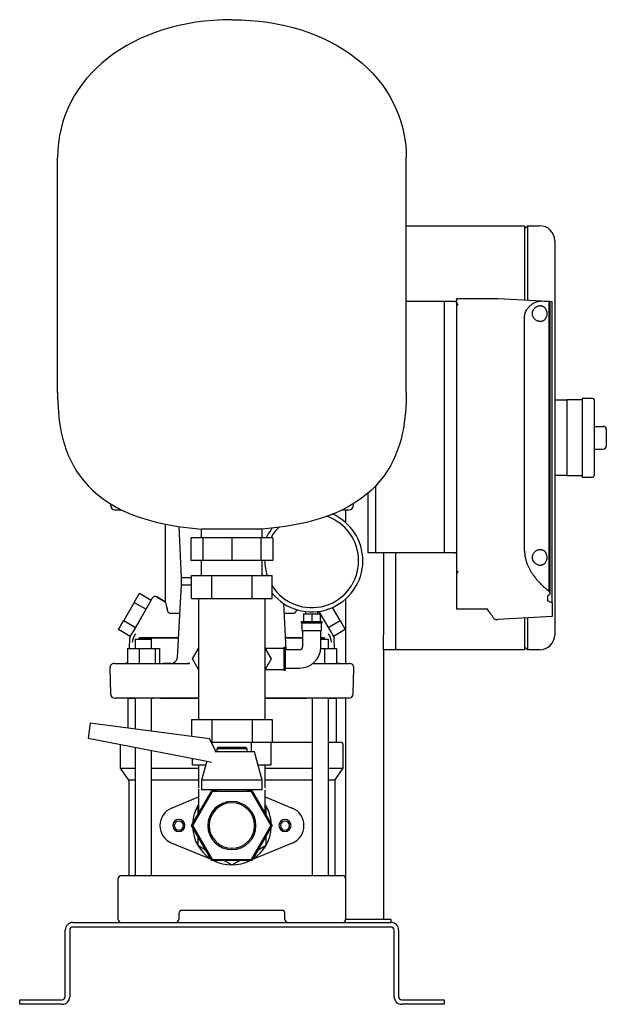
# Model space of a CAD drawing. Header units: millimetres. Extents: x 18 to 1287, y 108 to 758.
# Tile 3 of 3: x 900 to 1287, y 108 to 758. Entities that reach past the tile are written whole.
import ezdxf

# ---------------------------------------------------------------- set-up
doc = ezdxf.new("R2010")
doc.units = ezdxf.units.MM

msp = doc.modelspace()

# ---------------------------------------------------------------- linework, layer by layer
at = {"color": 7, "linetype": 'Continuous', "lineweight": 25}
for p, q in [((924.61, 511.64), (924.61, 666.64)), ((1154.61, 511.64), (1154.61, 666.64)), ((1154.61, 621.64), (1232.61, 621.64)), ((1232.61, 619.64), (1234.61, 621.64)), ((1232.61, 621.64), (1232.61, 601.64)), ((1234.61, 621.64), (1234.61, 601.64)), ((1234.61, 621.64), (1242.61, 621.64)), ((1252.61, 611.64), (1252.61, 601.64)), ((1232.61, 601.64), (1232.61, 572.6)), ((1234.61, 601.64), (1234.61, 572.5)), ((1252.61, 601.64), (1252.61, 361.64)), ((1187.91, 573.48), (1214.98, 573.52)), ((1187.91, 572.64), (1187.91, 573.48)), ((1215.03, 573.52), (1244.39, 571.98)), ((1179.91, 571.64), (1154.61, 571.64)), ((1179.91, 405.64), (1179.91, 571.64)), ((1187.91, 571.64), (1179.91, 571.64)), ((1187.91, 571.53), (1187.91, 571.64)), ((1187.91, 570.54), (1187.91, 570.8)), ((1187.91, 391.4), (1187.91, 570.54)), ((1248.68, 571.76), (1248.68, 380.38)), ((1248.68, 571.76), (1249.36, 571.72)), ((1249.36, 571.72), (1249.36, 379.65)), ((1249.36, 571.72), (1250.91, 571.64)), ((1250.91, 372.87), (1250.91, 571.64)), ((1232.71, 406.9), (1232.71, 561.64)), ((1277.61, 507.64), (1270.61, 507.64)), ((1270.61, 507.64), (1270.61, 481.64)), ((1252.61, 506.64), (1260.61, 506.64)), ((1270.61, 506.64), (1260.61, 506.64)), ((1260.61, 506.64), (1260.61, 496.64)), ((1278.61, 506.64), (1278.61, 456.64)), ((1260.61, 496.64), (1260.61, 481.64)), ((1278.61, 489.14), (1284.61, 489.14)), ((1260.61, 481.64), (1260.61, 466.64)), ((1270.61, 481.64), (1270.61, 455.64)), ((1286.61, 487.14), (1286.61, 476.14)), ((1278.61, 474.14), (1284.61, 474.14)), ((1260.61, 466.64), (1260.61, 456.64)), ((1260.61, 456.64), (1252.61, 456.64)), ((1260.61, 456.64), (1270.61, 456.64)), ((1270.61, 455.64), (1277.61, 455.64)), ((1134.61, 405.64), (1134.61, 450.13)), ((1129.61, 405.64), (1129.61, 445.33)), ((959.46, 437.14), (959.46, 438.21)), ((1119.75, 437.14), (1119.75, 438.21)), ((962.46, 434.14), (966.69, 434.14)), ((1112.45, 434.14), (1116.75, 434.14)), ((1114.61, 434.14), (1114.61, 425.73)), ((995.61, 424.63), (995.61, 373.41)), ((1004.69, 423.07), (1006.07, 389.13)), ((1059.61, 421.36), (1019.61, 421.36)), ((1019.61, 415.64), (1019.61, 421.36)), ((1059.61, 415.64), (1059.61, 421.36)), ((1012.55, 415.64), (1012.55, 400.64)), ((1020.47, 415.64), (1012.55, 415.64)), ((1020.47, 415.64), (1020.47, 400.64)), ((1039.61, 415.64), (1020.47, 415.64)), ((1039.61, 415.64), (1039.61, 400.64)), ((1058.74, 415.64), (1039.61, 415.64)), ((1058.74, 415.64), (1058.74, 400.64)), ((1066.67, 415.64), (1058.74, 415.64)), ((1066.67, 415.64), (1066.67, 400.64)), ((1134.61, 405.64), (1129.61, 405.64)), ((1179.91, 405.64), (1134.61, 405.64)), ((1139.61, 405.64), (1139.61, 351.64)), ((1147.61, 405.64), (1147.61, 351.64)), ((1147.61, 405.64), (1147.61, 361.64)), ((1186.91, 405.64), (1179.91, 405.64)), ((1020.47, 400.64), (1012.55, 400.64)), ((1019.61, 390.64), (1019.61, 400.64)), ((1039.61, 400.64), (1020.47, 400.64)), ((1058.74, 400.64), (1039.61, 400.64)), ((1066.67, 400.64), (1058.74, 400.64)), ((1059.61, 390.64), (1059.61, 400.64)), ((1061.31, 400.64), (1061.31, 400.44)), ((1013.05, 375.64), (1013.05, 390.64)), ((1013.05, 390.64), (1026.33, 390.64)), ((1026.33, 375.64), (1026.33, 390.64)), ((1026.33, 390.64), (1052.89, 390.64)), ((1052.89, 375.64), (1052.89, 390.64)), ((1052.89, 390.64), (1066.16, 390.64)), ((1059.96, 390.64), (1059.61, 391.9)), ((1066.16, 375.64), (1066.16, 390.64)), ((1187.91, 380.47), (1187.91, 391.4)), ((1006.15, 384.71), (1003.42, 336.42)), ((1006.07, 389.13), (1006.15, 384.58)), ((1013.05, 389.14), (1006.6, 389.14)), ((1006.69, 384.64), (1013.05, 384.64)), ((975.18, 372.97), (978.65, 378.97)), ((978.65, 378.97), (986.44, 374.47)), ((1187.91, 368.72), (1187.91, 380.47)), ((1247.9, 377.23), (1247.9, 373.98)), ((1249.36, 379.65), (1249.36, 378.16)), ((975.18, 372.97), (968.25, 360.97)), ((975.18, 372.97), (982.98, 368.47)), ((979.75, 362.87), (987.27, 375.91)), ((990, 376.64), (995.61, 373.41)), ((995.61, 373.41), (990, 376.64)), ((1013.05, 375.64), (1026.33, 375.64)), ((1017.61, 375.64), (1017.61, 360.64)), ((1026.33, 375.64), (1052.89, 375.64)), ((1052.89, 375.64), (1066.16, 375.64)), ((1061.61, 360.64), (1061.61, 375.64)), ((1075.5, 341.64), (1073.76, 372.42)), ((1114.61, 375.15), (1114.61, 332.64)), ((1250.91, 372.87), (1250.91, 363.64)), ((1005.06, 365.72), (998.64, 365.72)), ((1080.57, 365.72), (1074.27, 365.72)), ((1086.76, 365.44), (1086.76, 360.44)), ((1086.76, 365.44), (1092.26, 365.44)), ((1088.16, 366.94), (1088.16, 365.44)), ((1092.26, 365.44), (1092.26, 360.44)), ((1092.26, 365.44), (1097.76, 365.44)), ((1096.36, 365.44), (1096.36, 366.94)), ((1097.06, 367.04), (1099.47, 362.87)), ((1097.76, 365.44), (1097.76, 360.44)), ((1110.96, 360.97), (1105.97, 369.61)), ((1187.78, 368.66), (1208.24, 368.62)), ((1208.24, 368.62), (1208.53, 368.68)), ((964.79, 354.97), (968.25, 360.97)), ((968.25, 360.97), (976.05, 356.47)), ((979.75, 362.87), (974.4, 353.61)), ((974.4, 353.61), (979.75, 362.87)), ((1017.61, 360.64), (1017.61, 310.64)), ((1061.61, 310.64), (1061.61, 360.64)), ((1085.26, 360.44), (1085.26, 359.44)), ((1085.26, 360.44), (1092.26, 360.44)), ((1085.26, 359.44), (1092.26, 359.44)), ((1085.76, 359.44), (1085.76, 354.44)), ((1092.26, 360.44), (1099.26, 360.44)), ((1092.26, 359.44), (1099.26, 359.44)), ((1098.76, 354.44), (1098.76, 359.44)), ((1099.26, 359.44), (1099.26, 360.44)), ((1099.47, 362.87), (1104.81, 353.61)), ((1103.17, 356.47), (1110.96, 360.97)), ((1110.96, 360.97), (1114.42, 354.97)), ((1213.42, 361.76), (1214.98, 361.76)), ((1250.91, 363.64), (1215.03, 361.76)), ((1232.61, 362.68), (1232.61, 361.64)), ((1232.61, 361.64), (1232.61, 341.64)), ((1234.61, 362.79), (1234.61, 361.64)), ((1234.61, 361.64), (1234.61, 341.64)), ((1252.61, 361.64), (1252.61, 351.64)), ((972.58, 350.47), (964.79, 354.97)), ((1085.76, 354.44), (1092.26, 354.44)), ((1086.26, 354.44), (1086.26, 343.64)), ((1092.26, 354.44), (1098.76, 354.44)), ((1098.26, 343.64), (1098.26, 354.44)), ((1114.42, 354.97), (1106.63, 350.47)), ((1139.61, 341.64), (1139.61, 351.64)), ((1147.61, 351.64), (1147.61, 341.64)), ((972.09, 349.13), (971.92, 342.64)), ((975.89, 348.64), (975.89, 342.64)), ((975.89, 348.64), (986.65, 348.64)), ((975.89, 348.64), (975.89, 348.64)), ((978.47, 349.64), (978.19, 349.6)), ((978.19, 349.6), (978.47, 349.64)), ((978.47, 349.64), (978.46, 349.74)), ((978.46, 349.74), (978.47, 349.64)), ((978.47, 349.64), (1004.13, 349.64)), ((980.87, 349.75), (980.07, 349.64)), ((1004.13, 349.64), (980.07, 349.64)), ((986.65, 342.64), (986.65, 348.64)), ((1075.07, 349.64), (1086.26, 349.64)), ((1086.26, 349.64), (1075.07, 349.64)), ((1098.26, 349.64), (1100.74, 349.64)), ((1099.14, 349.64), (1098.26, 349.64)), ((1098.26, 348.64), (1103.32, 348.64)), ((1099.14, 349.64), (1098.31, 349.75)), ((1101.02, 349.6), (1100.74, 349.64)), ((1100.74, 349.64), (1100.74, 349.64)), ((1103.32, 342.64), (1103.32, 348.64)), ((1103.32, 348.64), (1103.32, 348.64)), ((1107.29, 342.64), (1107.12, 349.13)), ((970.67, 342.64), (970.67, 332.64)), ((970.67, 342.64), (978.43, 342.64)), ((978.43, 342.64), (978.43, 332.64)), ((978.43, 342.64), (989.03, 342.64)), ((989.03, 342.64), (989.03, 332.64)), ((989.03, 342.64), (991.87, 342.64)), ((991.87, 342.64), (991.87, 332.64)), ((1013.63, 335.64), (1017.61, 342.54)), ((1073.76, 342.64), (1061.61, 342.64)), ((1061.61, 342.54), (1065.59, 335.64)), ((1074.76, 343.14), (1073.76, 343.14)), ((1073.76, 343.14), (1073.76, 335.64)), ((1074.76, 343.14), (1074.76, 335.64)), ((1084.26, 341.64), (1074.76, 341.64)), ((1098.22, 342.64), (1100.78, 342.64)), ((1100.78, 342.64), (1100.78, 332.64)), ((1100.78, 342.64), (1108.54, 342.64)), ((1108.54, 342.64), (1108.54, 332.64)), ((1139.61, 341.64), (1139.61, 163.64)), ((1147.61, 341.64), (1139.61, 341.64)), ((1232.61, 341.64), (1147.61, 341.64)), ((1234.61, 341.64), (1232.61, 343.64)), ((1242.61, 341.64), (1234.61, 341.64)), ((962.08, 332.64), (969.07, 332.64)), ((969.07, 332.64), (981.27, 332.64)), ((981.27, 332.64), (985.18, 332.64)), ((991.87, 332.64), (999.12, 332.64)), ((991.87, 332.64), (999.11, 332.64)), ((999.36, 332.64), (994.51, 332.64)), ((998.12, 332.64), (998.11, 332.64)), ((1000.69, 332.64), (1001.85, 332.64)), ((1000.97, 332.64), (1001.8, 332.64)), ((1001.85, 332.64), (1000.97, 332.64)), ((1011.78, 332.65), (1010.09, 332.59)), ((1010.32, 332.64), (1010.24, 332.54)), ((1010.32, 332.64), (1011.52, 332.66)), ((1017.61, 328.75), (1013.63, 335.64)), ((1065.59, 335.64), (1061.61, 328.75)), ((1073.76, 335.64), (1073.76, 328.14)), ((1074.76, 335.64), (1074.76, 328.14)), ((1092.82, 332.64), (1094.03, 332.64)), ((1094.03, 332.64), (1097.94, 332.64)), ((1097.94, 332.64), (1110.14, 332.64)), ((1110.67, 332.64), (1108.54, 332.64)), ((1110.14, 332.64), (1117.13, 332.64)), ((959.09, 329.56), (959.53, 312.56)), ((1061.61, 328.64), (1073.76, 328.64)), ((1073.76, 328.14), (1074.76, 328.14)), ((1074.76, 329.64), (1084.26, 329.64)), ((1119.68, 312.56), (1120.13, 329.56)), ((969.5, 309.64), (962.53, 309.64)), ((985.09, 309.64), (969.5, 309.64)), ((970.86, 309.64), (970.86, 290.04)), ((970.86, 309.64), (975.89, 309.64)), ((975.89, 309.64), (975.89, 289.37)), ((986.65, 287.94), (986.65, 309.64)), ((986.65, 309.64), (987.48, 309.64)), ((992.41, 309.64), (1017.61, 309.64)), ((1017.61, 309.64), (995.29, 309.64)), ((1017.61, 310.64), (1017.61, 295.64)), ((1061.61, 295.64), (1061.61, 310.64)), ((1083.93, 309.64), (1061.61, 309.64)), ((1061.61, 309.64), (1088.52, 309.64)), ((1092.56, 309.64), (1092.56, 192.64)), ((1109.71, 309.64), (1094.12, 309.64)), ((1103.32, 192.64), (1103.32, 309.64)), ((1103.32, 309.64), (1108.36, 309.64)), ((1108.36, 309.64), (1108.36, 280.64)), ((1116.68, 309.64), (1109.71, 309.64)), ((1114.61, 309.64), (1114.61, 190.64)), ((946.01, 293.33), (944.7, 283.44)), ((1024.77, 282.88), (946.01, 293.33)), ((1013.05, 295.64), (1013.05, 284.44)), ((1013.05, 295.64), (1026.33, 295.64)), ((1026.33, 295.64), (1026.33, 280.64)), ((1026.33, 295.64), (1052.89, 295.64)), ((1052.89, 295.64), (1052.89, 280.64)), ((1052.89, 295.64), (1066.16, 295.64)), ((1066.16, 295.64), (1066.16, 280.64)), ((944.7, 283.44), (1021.96, 268.42)), ((1029.17, 274.29), (1024.77, 282.88)), ((1025.92, 280.64), (1026.33, 280.64)), ((1026.33, 280.64), (1052.89, 280.64)), ((1026.62, 279.28), (1026.62, 280.64)), ((1052.6, 274.29), (1052.6, 280.64)), ((1052.89, 280.64), (1066.16, 280.64)), ((1065.59, 265.64), (1065.59, 280.64)), ((1066.16, 280.64), (1092.56, 280.64)), ((1103.32, 280.64), (1111.11, 280.64)), ((966.11, 263.5), (966.11, 278.64)), ((975.89, 277.38), (975.89, 192.64)), ((986.65, 192.64), (986.65, 275.29)), ((1039.61, 274.29), (1028.43, 274.29)), ((1030.61, 277.29), (1029.61, 276.29)), ((1029.61, 276.29), (1029.61, 274.29)), ((1039.61, 276.29), (1029.61, 276.29)), ((1030.61, 277.29), (1039.61, 277.29)), ((1039.61, 277.29), (1048.61, 277.29)), ((1049.61, 276.29), (1039.61, 276.29)), ((1054.61, 274.29), (1039.61, 274.29)), ((1049.61, 276.29), (1048.61, 277.29)), ((1049.61, 274.29), (1049.61, 276.29)), ((1059.61, 255.54), (1054.61, 274.29)), ((1113.11, 263.5), (1113.11, 278.64)), ((1013.63, 265.64), (1013.63, 270.04)), ((1022.98, 268.19), (1019.61, 255.54)), ((1021.96, 268.42), (1026.09, 267.48)), ((966.11, 263.5), (975.89, 263.5)), ((971.61, 255.64), (966.11, 263.5)), ((986.65, 263.5), (1017.61, 263.5)), ((1013.63, 265.64), (1022.3, 265.64)), ((1017.61, 265.64), (1017.61, 250.64)), ((1056.91, 265.64), (1065.59, 265.64)), ((1061.61, 250.64), (1061.61, 265.64)), ((1061.61, 263.5), (1092.56, 263.5)), ((1103.32, 263.5), (1113.11, 263.5)), ((1107.61, 255.64), (1113.11, 263.5)), ((975.89, 255.64), (971.61, 255.64)), ((971.61, 255.64), (971.61, 192.64)), ((1017.61, 255.64), (986.65, 255.64)), ((1019.61, 255.54), (1019.61, 249.29)), ((1039.61, 255.54), (1019.61, 255.54)), ((1059.61, 255.54), (1039.61, 255.54)), ((1059.61, 249.29), (1059.61, 255.54)), ((1092.56, 255.64), (1061.61, 255.64)), ((1107.61, 255.64), (1103.32, 255.64)), ((1107.61, 255.64), (1107.61, 192.64)), ((1013.05, 225.64), (1026.33, 248.64)), ((1026.62, 248.14), (1013.63, 225.64)), ((1017.61, 249.74), (1017.61, 233.54)), ((1039.61, 249.29), (1019.61, 249.29)), ((1026.33, 248.64), (1029.61, 248.64)), ((1052.6, 248.14), (1026.62, 248.14)), ((1029.61, 249.29), (1029.61, 248.14)), ((1059.61, 249.29), (1039.61, 249.29)), ((1049.61, 248.14), (1049.61, 249.29)), ((1049.61, 248.64), (1052.89, 248.64)), ((1065.59, 225.64), (1052.6, 248.14)), ((1052.89, 248.64), (1066.16, 225.64)), ((1061.61, 233.54), (1061.61, 249.03)), ((999.79, 237.18), (1017.61, 244.63)), ((1061.61, 244.63), (1079.43, 237.18)), ((1017.61, 238.92), (1017.11, 238.63)), ((1017.11, 238.63), (1017.11, 232.67)), ((1062.11, 238.63), (1061.61, 238.92)), ((1062.11, 232.67), (1062.11, 238.63)), ((1026.33, 202.64), (1013.05, 225.64)), ((1013.63, 225.64), (1026.62, 203.14)), ((1052.6, 203.14), (1065.59, 225.64)), ((1066.16, 225.64), (1052.89, 202.64)), ((1017.11, 218.61), (1017.11, 212.65)), ((1062.11, 212.65), (1062.11, 218.61)), ((1026.05, 203.13), (999.79, 214.11)), ((1017.11, 212.65), (1022.27, 209.67)), ((1079.43, 214.11), (1053.17, 203.13)), ((1056.94, 209.67), (1062.11, 212.65)), ((1052.89, 202.64), (1026.33, 202.64)), ((1026.62, 203.14), (1052.6, 203.14)), ((1029.58, 201.65), (1027.21, 202.64)), ((1034.44, 202.64), (1039.61, 199.66)), ((1039.61, 199.66), (1044.77, 202.64)), ((1052, 202.64), (1049.64, 201.65)), ((964.61, 163.64), (964.61, 190.64)), ((966.61, 192.64), (977.61, 192.64)), ((977.61, 192.64), (1101.61, 192.64)), ((1101.61, 192.64), (1112.61, 192.64)), ((1114.61, 190.64), (1114.61, 163.64)), ((1072.61, 169.64), (1006.61, 169.64)), ((1004.61, 167.64), (1004.61, 163.64)), ((1074.61, 163.64), (1074.61, 167.64)), ((1144.61, 163.64), (1114.61, 163.64)), ((1144.61, 161.64), (1144.61, 163.64)), ((929.61, 112.64), (929.61, 156.64)), ((932.61, 156.64), (932.61, 112.64)), ((934.61, 161.64), (1144.61, 161.64)), ((1144.61, 158.64), (934.61, 158.64)), ((1146.61, 112.64), (1146.61, 156.64)), ((1149.61, 156.64), (1149.61, 112.64)), ((899.61, 107.64), (899.61, 110.64)), ((899.61, 110.64), (904.61, 110.64)), ((904.61, 110.64), (927.61, 110.64)), ((1151.61, 110.64), (1174.61, 110.64)), ((1174.61, 110.64), (1179.61, 110.64)), ((1179.61, 110.64), (1179.61, 107.64)), ((904.61, 107.64), (899.61, 107.64)), ((927.61, 107.64), (904.61, 107.64)), ((1174.61, 107.64), (1151.61, 107.64)), ((1179.61, 107.64), (1174.61, 107.64))]:
    msp.add_line(p, q, dxfattribs=at)
at = {"color": 7, "linetype": 'Continuous', "lineweight": 25, "flags": 128}
for points in [[(1186.91, 571.53), (1187.47, 571.53), (1187.91, 571.53)], [(995.29, 332.64), (997.15, 332.64), (999.02, 332.64), (1000.89, 332.64), (1002.77, 332.64), (1004.65, 332.64), (1006.54, 332.64), (1008.43, 332.64), (1010.32, 332.64)], [(966.11, 278.64), (966.15, 279.03), (966.21, 279.26)]]:
    msp.add_lwpolyline(points, dxfattribs=at)
at = {"color": 7, "linetype": 'Continuous', "lineweight": 25}
for centre, radius, start, end in [((1242.61, 611.64), 10, 0, 90), ((1214.98, 572.52), 1, 87, 90.1), ((1277.61, 506.64), 1, 360, 90), ((1284.61, 487.14), 2, 0, 90), ((1284.61, 476.14), 2, 270, 0), ((1277.61, 456.64), 1, 270, 0), ((962.46, 437.14), 3, 180, 270), ((1116.75, 437.14), 3, 270, 0), ((1092.26, 400.44), 30.95, 0, 71.50005), ((1092.26, 400.44), 33.75, 0, 66.31802), ((1092.26, 400.44), 30.95, 134.52607, 150.58613), ((1092.26, 400.44), 33.75, 139.87749, 153.23255), ((1092.26, 400.44), 30.95, 180, 198.45983), ((1092.26, 400.44), 33.75, 219.36755, 0), ((1092.26, 400.44), 30.95, 212.53815, 0), ((989, 374.91), 2, 60, 150), ((1213.42, 362.76), 1, 215.50392, 269.9), ((1214.98, 362.76), 1, 269.9, 273), ((1242.61, 351.64), 10, 270, 0), ((1084.26, 343.64), 2, 270, 0), ((1084.26, 343.64), 14, 270, 0), ((962.08, 329.64), 3, 90.00017, 181.5), ((968.54, 335.84), 3.2, 270, 311.73701), ((1110.67, 335.84), 3.2, 228.26299, 270), ((1117.13, 329.64), 3, 358.5, 89.99983), ((962.53, 312.64), 3, 181.5, 270), ((1116.68, 312.64), 3, 270.00017, 358.5), ((1111.11, 278.64), 2, 0, 90), ((1039.61, 225.64), 15.88, 0, 180), ((1039.61, 225.64), 15, 0, 180), ((1004.61, 225.64), 12.5, 112.68809, 180), ((1039.61, 225.64), 26, 147.79577, 177.79577), ((1039.61, 225.64), 26, 2.20423, 32.20423), ((1074.61, 225.64), 12.5, 292.68809, 67.31191), ((1004.61, 225.64), 4, 0, 180), ((1004.61, 225.64), 3, 0, 180), ((1074.61, 225.64), 4, 0, 180), ((1074.61, 225.64), 3, 0, 180), ((1004.61, 225.64), 12.5, 180, 247.31191), ((1004.61, 225.64), 4, 180, 0), ((1004.61, 225.64), 3, 180, 0), ((1039.61, 225.64), 26, 182.20423, 237.79577), ((1039.61, 225.64), 15.88, 180, 0), ((1039.61, 225.64), 15, 180, 0), ((1039.61, 225.64), 26, 302.20423, 357.79577), ((1074.61, 225.64), 4, 180, 0), ((1074.61, 225.64), 3, 180, 0), ((1039.61, 225.64), 26, 242.20423, 297.79577), ((966.61, 190.64), 2, 90, 180), ((1112.61, 190.64), 2, 0, 90), ((1006.61, 167.64), 2, 90, 180), ((1072.61, 167.64), 2, 0, 90), ((966.61, 163.64), 2, 180, 270), ((1002.61, 163.64), 2, 270, 0), ((1076.61, 163.64), 2, 180, 270), ((1112.61, 163.64), 2, 270, 0), ((934.61, 156.64), 5, 90, 180), ((934.61, 156.64), 2, 90, 180), ((1144.61, 156.64), 5, 0, 90), ((1144.61, 156.64), 2, 0, 90), ((927.61, 112.64), 2, 270, 0), ((927.61, 112.64), 5, 270, 0), ((1151.61, 112.64), 5, 180, 270), ((1151.61, 112.64), 2, 180, 270)]:
    msp.add_arc(centre, radius, start, end, dxfattribs=at)
for points in [[(1039.61, 757.64), (974.09, 757.64), (924.61, 719.79), (924.61, 666.64)], [(1039.61, 757.64), (1105.12, 757.64), (1154.61, 719.79), (1154.61, 666.64)], [(1244.39, 571.98), (1245.91, 571.9), (1247.34, 571.83), (1248.68, 571.76)], [(924.61, 511.64), (924.61, 478.09), (932.4, 427.92), (1019.61, 421.36)], [(1154.61, 511.64), (1154.61, 478.09), (1146.82, 427.92), (1059.61, 421.36)], [(1246.94, 381.82), (1247.53, 381.34), (1248.11, 380.86), (1248.68, 380.38)], [(1249.36, 378.16), (1248.88, 377.84), (1248.39, 377.53), (1247.9, 377.23)], [(1248.68, 380.38), (1248.91, 380.13), (1249.13, 379.89), (1249.36, 379.65)], [(1247.9, 373.98), (1248.9, 373.6), (1249.9, 373.23), (1250.91, 372.87)], [(1104.81, 353.61), (1105.49, 352.44), (1106.51, 350.67), (1106.85, 350.08), (1106.85, 350.08)], [(972.36, 350.08), (972.2, 349.8), (972.1, 349.46), (972.09, 349.13)], [(980.07, 349.64), (979.84, 349.64), (979.6, 349.64), (979.36, 349.64)], [(1099.85, 349.64), (1099.61, 349.64), (1099.38, 349.64), (1099.14, 349.64)], [(1106.85, 350.08), (1107.02, 349.8), (1107.11, 349.46), (1107.12, 349.13)]]:
    msp.add_open_spline(points, degree=3, dxfattribs=at)
for points, knots in [([(1187.91, 572.64), (1187.91, 572.61), (1187.9, 572.55), (1187.89, 572.46), (1187.87, 572.36), (1187.84, 572.27), (1187.8, 572.19), (1187.73, 572.08), (1187.64, 571.95), (1187.49, 571.83), (1187.35, 571.74), (1187.23, 571.69), (1187.12, 571.66), (1187.01, 571.65), (1186.94, 571.64), (1186.91, 571.64)], [0, 0, 0, 0, 0.09473, 0.184561, 0.269643, 0.350152, 0.426298, 0.498326, 0.631992, 0.748617, 0.814174, 0.874219, 0.917797, 0.959226, 1, 1, 1, 1]), ([(1186.91, 571.53), (1186.94, 571.53), (1186.99, 571.53), (1187.08, 571.52), (1187.17, 571.51), (1187.25, 571.49), (1187.37, 571.46), (1187.51, 571.4), (1187.66, 571.31), (1187.77, 571.19), (1187.85, 571.07), (1187.9, 570.94), (1187.9, 570.84), (1187.91, 570.8)], [0, 0, 0, 0, 0.0499388, 0.0993824, 0.1488722, 0.1989483, 0.250132, 0.3726814, 0.500013, 0.6226586, 0.7501146, 0.8734675, 1, 1, 1, 1]), ([(1187.91, 570.54), (1187.91, 570.51), (1187.91, 570.45), (1187.93, 570.35), (1187.96, 570.25), (1188.01, 570.12), (1188.06, 570.04), (1188.09, 569.99)], [0, 0, 0, 0, 0.165958, 0.331959, 0.498952, 0.752233, 1, 1, 1, 1]), ([(1188.09, 569.99), (1188.11, 569.97), (1188.14, 569.93), (1188.19, 569.86), (1188.25, 569.78), (1188.32, 569.69), (1188.39, 569.59), (1188.48, 569.49), (1188.57, 569.37), (1188.67, 569.25), (1188.73, 569.18), (1188.75, 569.16)], [0, 0, 0, 0, 0.083697, 0.175739, 0.276081, 0.384605, 0.501121, 0.611645, 0.750604, 0.914626, 1, 1, 1, 1]), ([(1232.71, 561.64), (1232.71, 561.73), (1232.71, 561.9), (1232.73, 562.15), (1232.75, 562.4), (1232.78, 562.66), (1232.82, 562.91), (1232.86, 563.17), (1232.92, 563.42), (1232.98, 563.67), (1233.05, 563.93), (1233.23, 564.48), (1233.59, 565.34), (1234.19, 566.37), (1234.91, 567.34), (1235.66, 568.17), (1236.49, 568.94), (1237.61, 569.83), (1238.8, 570.56), (1239.99, 571.12), (1240.91, 571.47), (1241.8, 571.73), (1242.55, 571.88), (1243.12, 571.95), (1243.56, 571.99), (1243.98, 572), (1244.26, 571.99), (1244.39, 571.98)], [0, 0, 0, 0, 0.012117, 0.024284, 0.036513, 0.048818, 0.06121, 0.073701, 0.086304, 0.099031, 0.111892, 0.124898, 0.184763, 0.250107, 0.309389, 0.375028, 0.433855, 0.500081, 0.624465, 0.68709, 0.749847, 0.81764, 0.875036, 0.908188, 0.940062, 0.970664, 1, 1, 1, 1]), ([(1243.07, 558.39), (1243, 558.39), (1242.86, 558.4), (1242.65, 558.41), (1242.44, 558.44), (1242.23, 558.47), (1242.02, 558.52), (1241.8, 558.57), (1241.59, 558.64), (1241.17, 558.79), (1240.55, 559.08), (1239.74, 559.64), (1239.01, 560.37), (1238.48, 561.14), (1238.16, 561.83), (1237.96, 562.41), (1237.84, 563.01), (1237.8, 563.63), (1237.84, 564.26), (1237.96, 564.87), (1238.15, 565.44), (1238.48, 566.13), (1239, 566.91), (1239.74, 567.63), (1240.54, 568.2), (1241.24, 568.53), (1241.8, 568.72), (1242.23, 568.82), (1242.65, 568.88), (1242.93, 568.89), (1243.07, 568.89)], [0, 0, 0, 0, 0.01566, 0.031275, 0.046861, 0.062436, 0.078014, 0.093612, 0.109246, 0.124933, 0.188102, 0.249091, 0.314044, 0.374185, 0.406197, 0.436946, 0.468546, 0.499591, 0.530715, 0.562422, 0.593186, 0.625225, 0.685338, 0.750281, 0.811567, 0.875072, 0.90639, 0.937564, 0.968724, 1, 1, 1, 1]), ([(1243.07, 568.89), (1243.14, 568.89), (1243.27, 568.89), (1243.47, 568.87), (1243.67, 568.85), (1243.87, 568.82), (1244.06, 568.77), (1244.25, 568.72), (1244.43, 568.66), (1244.81, 568.51), (1245.35, 568.21), (1245.9, 567.73), (1246.29, 567.26), (1246.65, 566.72), (1247.03, 565.94), (1247.32, 564.84), (1247.42, 563.65), (1247.32, 562.45), (1247.03, 561.35), (1246.65, 560.56), (1246.29, 560.02), (1245.9, 559.55), (1245.35, 559.07), (1244.75, 558.74), (1244.25, 558.56), (1243.86, 558.46), (1243.47, 558.4), (1243.2, 558.4), (1243.07, 558.39)], [0, 0, 0, 0, 0.0160238, 0.0318961, 0.0476334, 0.0632524, 0.0787705, 0.0942053, 0.1095747, 0.1248968, 0.1886699, 0.2497686, 0.2813844, 0.3122513, 0.37479, 0.4373772, 0.4998095, 0.5622644, 0.6249049, 0.6876428, 0.718675, 0.7504721, 0.8116153, 0.8754432, 0.9060511, 0.9369202, 0.9681914, 1, 1, 1, 1]), ([(1187.91, 404.64), (1187.91, 404.76), (1187.89, 404.89), (1187.79, 405.13), (1187.71, 405.25), (1187.52, 405.45), (1187.4, 405.52), (1187.15, 405.62), (1187.02, 405.64), (1186.91, 405.64)], [0, 0, 0, 0, 0.25, 0.25, 0.5, 0.5, 0.75, 0.75, 1, 1, 1, 1]), ([(1232.71, 406.9), (1232.71, 406.76), (1232.71, 406.48), (1232.73, 406.06), (1232.75, 405.64), (1232.78, 405.23), (1232.81, 404.81), (1232.86, 404.39), (1232.91, 403.97), (1232.97, 403.55), (1233.04, 403.14), (1233.21, 402.18), (1233.57, 400.69), (1234.21, 398.76), (1234.98, 396.88), (1235.85, 395.12), (1236.81, 393.41), (1238.17, 391.27), (1239.63, 389.3), (1241.14, 387.49), (1242.29, 386.2), (1243.45, 384.99), (1244.42, 384.04), (1245.2, 383.32), (1245.78, 382.8), (1246.36, 382.3), (1246.75, 381.98), (1246.94, 381.82)], [0, 0, 0, 0, 0.0124, 0.024807, 0.037228, 0.04967, 0.062141, 0.074647, 0.087196, 0.099794, 0.112449, 0.125167, 0.186834, 0.250667, 0.311763, 0.375337, 0.436902, 0.500684, 0.624947, 0.68665, 0.749369, 0.811801, 0.874688, 0.906033, 0.937357, 0.968674, 1, 1, 1, 1]), ([(1243.07, 397.39), (1243, 397.39), (1242.86, 397.4), (1242.65, 397.41), (1242.44, 397.44), (1242.23, 397.47), (1242.02, 397.52), (1241.8, 397.57), (1241.59, 397.64), (1241.17, 397.79), (1240.55, 398.08), (1239.74, 398.64), (1239.01, 399.37), (1238.48, 400.14), (1238.16, 400.83), (1237.96, 401.41), (1237.84, 402.01), (1237.8, 402.63), (1237.84, 403.26), (1237.96, 403.87), (1238.15, 404.44), (1238.48, 405.13), (1239, 405.91), (1239.74, 406.63), (1240.54, 407.2), (1241.24, 407.53), (1241.8, 407.72), (1242.23, 407.82), (1242.65, 407.88), (1242.93, 407.89), (1243.07, 407.89)], [0, 0, 0, 0, 0.01566, 0.031275, 0.046861, 0.062436, 0.078014, 0.093612, 0.109246, 0.124933, 0.188102, 0.249091, 0.314044, 0.374185, 0.406197, 0.436946, 0.468546, 0.499591, 0.530715, 0.562422, 0.593186, 0.625225, 0.685338, 0.750281, 0.811567, 0.875072, 0.90639, 0.937564, 0.968724, 1, 1, 1, 1]), ([(1243.07, 407.89), (1243.14, 407.89), (1243.27, 407.89), (1243.47, 407.87), (1243.67, 407.85), (1243.87, 407.82), (1244.06, 407.77), (1244.25, 407.72), (1244.43, 407.66), (1244.81, 407.51), (1245.35, 407.21), (1245.9, 406.73), (1246.29, 406.26), (1246.65, 405.72), (1247.03, 404.94), (1247.32, 403.84), (1247.42, 402.65), (1247.32, 401.45), (1247.03, 400.35), (1246.65, 399.56), (1246.29, 399.02), (1245.9, 398.55), (1245.35, 398.07), (1244.75, 397.74), (1244.25, 397.56), (1243.86, 397.46), (1243.47, 397.4), (1243.2, 397.4), (1243.07, 397.39)], [0, 0, 0, 0, 0.016024, 0.031896, 0.047633, 0.063252, 0.078771, 0.094205, 0.109575, 0.124897, 0.18867, 0.249769, 0.281384, 0.312251, 0.37479, 0.437377, 0.499809, 0.562264, 0.624905, 0.687643, 0.718675, 0.750472, 0.811615, 0.875443, 0.906051, 0.93692, 0.968191, 1, 1, 1, 1]), ([(1188.31, 392.94), (1188.29, 392.91), (1188.25, 392.83), (1188.19, 392.72), (1188.13, 392.6), (1188.08, 392.47), (1188.04, 392.33), (1187.99, 392.15), (1187.95, 391.93), (1187.91, 391.67), (1187.91, 391.49), (1187.91, 391.4)], [0, 0, 0, 0, 0.0746463, 0.1524352, 0.2336546, 0.3185577, 0.4073662, 0.5002736, 0.6655259, 0.8318188, 1, 1, 1, 1]), ([(1188.75, 393.57), (1188.72, 393.54), (1188.67, 393.47), (1188.6, 393.36), (1188.51, 393.23), (1188.41, 393.09), (1188.35, 392.99), (1188.31, 392.94)], [0, 0, 0, 0, 0.165675, 0.332392, 0.499984, 0.754209, 1, 1, 1, 1]), ([(1006.07, 389.13), (1006.08, 389.13), (1006.08, 389.13), (1006.15, 389.13), (1006.26, 389.13), (1006.41, 389.14), (1006.54, 389.14), (1006.6, 389.14)], [0, 0, 0, 0, 0.112937, 0.333882, 0.555811, 0.778093, 1, 1, 1, 1]), ([(1006.15, 384.71), (1006.16, 384.71), (1006.16, 384.73), (1006.23, 384.75), (1006.31, 384.75), (1006.41, 384.77), (1006.47, 384.8), (1006.55, 384.78), (1006.62, 384.73), (1006.66, 384.68), (1006.69, 384.64)], [0, 0, 0, 0, 0.164578, 0.361489, 0.559287, 0.595587, 0.76279, 0.810646, 0.864638, 1, 1, 1, 1]), ([(995.61, 373.41), (995.61, 373.41), (995.61, 373.41), (995.61, 373.39), (995.62, 373.37), (995.63, 373.34), (995.64, 373.31), (995.65, 373.26), (995.67, 373.2), (995.7, 373.08), (995.78, 372.81), (995.92, 372.32), (996.1, 371.66), (996.28, 370.97), (996.45, 370.33), (996.59, 369.79), (996.74, 369.21), (996.84, 368.79), (996.89, 368.58)], [0, 0, 0, 0, 0.027095, 0.054183, 0.081282, 0.108411, 0.135587, 0.162828, 0.190151, 0.217574, 0.331793, 0.448321, 0.574797, 0.70506, 0.777095, 0.850159, 0.92441, 1, 1, 1, 1]), ([(998.64, 365.72), (998.62, 365.72), (998.57, 365.73), (998.5, 365.74), (998.43, 365.76), (998.36, 365.78), (998.29, 365.82), (998.17, 365.89), (997.99, 366.04), (997.76, 366.32), (997.54, 366.71), (997.36, 367.09), (997.21, 367.48), (997.1, 367.82), (996.98, 368.21), (996.92, 368.47), (996.89, 368.58)], [0, 0, 0, 0, 0.029266, 0.059025, 0.089265, 0.119972, 0.151133, 0.182736, 0.288243, 0.403179, 0.52721, 0.676385, 0.728462, 0.832392, 0.926453, 1, 1, 1, 1]), ([(1082.32, 368.58), (1082.3, 368.51), (1082.26, 368.35), (1082.2, 368.1), (1082.12, 367.84), (1082.02, 367.54), (1081.88, 367.15), (1081.72, 366.79), (1081.56, 366.5), (1081.41, 366.27), (1081.23, 366.04), (1081.03, 365.87), (1080.86, 365.78), (1080.72, 365.73), (1080.62, 365.73), (1080.57, 365.72)], [0, 0, 0, 0, 0.047781, 0.103552, 0.167578, 0.231048, 0.323601, 0.467172, 0.534374, 0.596865, 0.71182, 0.81727, 0.880082, 0.941025, 1, 1, 1, 1]), ([(1212.61, 362.18), (1212.54, 362.28), (1212.39, 362.48), (1211.3, 364.02), (1209.84, 366.06), (1208.61, 367.79), (1208.02, 368.62)], [0, 0, 0, 0, 0.281736, 0.56592, 0.790939, 1, 1, 1, 1]), ([(972.5, 350.32), (972.51, 350.33), (972.56, 350.43), (972.94, 351.09), (973.57, 352.18), (974.12, 353.13), (974.4, 353.61)], [0, 0, 0, 0, 0.049807, 0.4103806, 0.7008653, 1, 1, 1, 1]), ([(974.07, 346.72), (974.09, 346.84), (974.11, 347.07), (974.17, 347.41), (974.23, 347.73), (974.29, 348.04), (974.36, 348.33), (974.42, 348.6), (974.49, 348.85), (974.56, 349.09), (974.63, 349.31), (974.69, 349.51), (974.79, 349.79), (974.91, 350.13), (975.08, 350.52), (975.26, 350.88), (975.43, 351.21), (975.61, 351.5), (975.79, 351.75), (975.97, 351.97), (976.09, 352.1), (976.15, 352.16)], [0, 0, 0, 0, 0.062315, 0.121707, 0.178189, 0.23177, 0.282453, 0.330241, 0.375134, 0.417133, 0.456236, 0.492443, 0.525755, 0.60369, 0.67614, 0.743151, 0.804783, 0.861126, 0.912309, 0.958512, 1, 1, 1, 1]), ([(1103.06, 352.16), (1103.1, 352.12), (1103.17, 352.05), (1103.27, 351.94), (1103.37, 351.81), (1103.47, 351.68), (1103.58, 351.53), (1103.68, 351.36), (1103.79, 351.19), (1103.89, 351), (1103.99, 350.8), (1104.1, 350.59), (1104.2, 350.36), (1104.3, 350.12), (1104.39, 349.87), (1104.5, 349.57), (1104.63, 349.18), (1104.77, 348.69), (1104.91, 348.11), (1105.05, 347.44), (1105.11, 346.97), (1105.14, 346.72)], [0, 0, 0, 0, 0.023383, 0.048393, 0.075091, 0.103531, 0.133752, 0.165788, 0.199667, 0.23541, 0.273034, 0.312555, 0.353981, 0.397324, 0.44259, 0.489785, 0.56255, 0.649948, 0.751975, 0.868641, 1, 1, 1, 1]), ([(985.18, 332.64), (986, 332.64), (986.83, 332.64), (988.5, 332.64), (989.36, 332.64), (991.07, 332.64), (991.93, 332.64), (993.62, 332.64), (994.46, 332.64), (995.29, 332.64)], [0, 0, 0, 0, 0.25, 0.25, 0.5, 0.5, 0.75, 0.75, 1, 1, 1, 1]), ([(1003.42, 336.42), (1003.37, 336.09), (1003.28, 335.34), (1002.73, 334.3), (1001.91, 333.41), (1001.19, 333.07), (1000.83, 332.9)], [0, 0, 0, 0, 0.234662, 0.486169, 0.745037, 1, 1, 1, 1]), ([(995.29, 309.64), (994.45, 309.64), (993.6, 309.64), (991.89, 309.64), (991.03, 309.64), (989.3, 309.64), (988.44, 309.64), (986.75, 309.64), (985.92, 309.64), (985.09, 309.64)], [0, 0, 0, 0, 0.25, 0.25, 0.5, 0.5, 0.75, 0.75, 1, 1, 1, 1]), ([(1094.12, 309.64), (1093.3, 309.64), (1092.46, 309.64), (1090.77, 309.64), (1089.91, 309.64), (1088.18, 309.64), (1087.32, 309.64), (1085.61, 309.64), (1084.77, 309.64), (1083.93, 309.64)], [0, 0, 0, 0, 0.25, 0.25, 0.5, 0.5, 0.75, 0.75, 1, 1, 1, 1])]:
    msp.add_open_spline(points, degree=3, knots=knots, dxfattribs=at)

doc.saveas('drawing.dxf')
